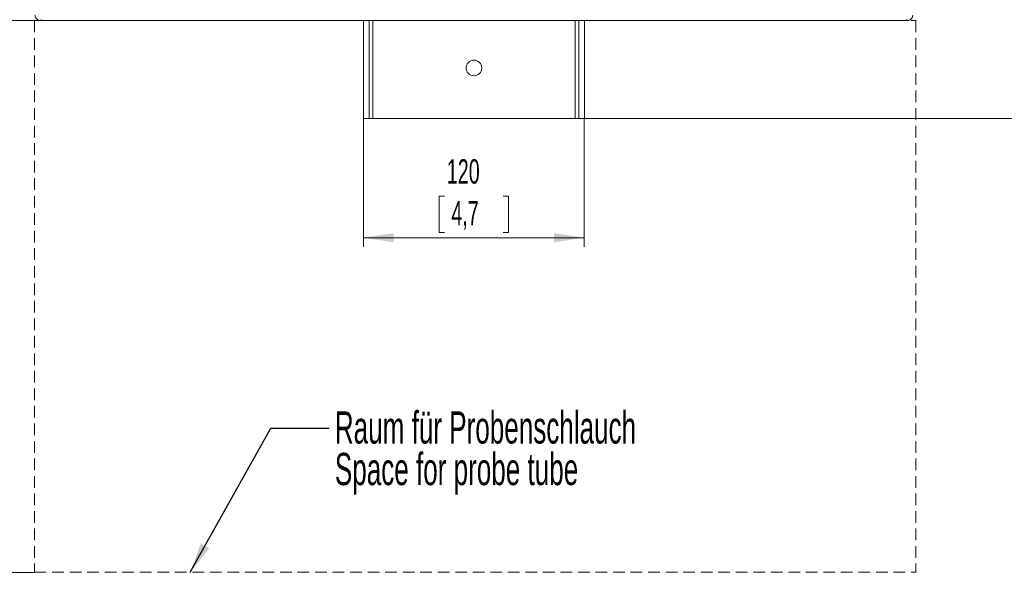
# Model space of a CAD drawing. Header units: millimetres. Extents: x 0 to 594, y 0 to 420.
# Tile 69 of 76: x 420 to 527, y 170 to 230. Entities that reach past the tile are written whole.
import ezdxf

# ---------------------------------------------------------------- set-up
doc = ezdxf.new("R2010")
doc.units = ezdxf.units.MM
doc.linetypes.add('HIDDEN', pattern=[1.905, 1.27, -0.635])
doc.styles.add('SLDTEXTSTYLE1', font='TXT', dxfattribs={"width": 0.605})
doc.dimstyles.new('SLDDIMSTYLE0', dxfattribs={"dimtxt": 2.568319, "dimasz": 3.3, "dimexe": 0, "dimexo": 0.0625, "dimgap": 0.64208, "dimtad": 1, "dimdec": 1, "dimlfac": 5, "dimrnd": 1e-09, "dimzin": 12, "dimdsep": 46, "dimtxsty": 'SLDTEXTSTYLE1', "dimsah": 1, "dimcen": 0.09, "dimadec": 0, "dimazin": 3, "dimtfac": 1, "dimtdec": 1, "dimtofl": 0, "dimtmove": 0, "dimatfit": 3, "dimfxl": 1, "dimfrac": 2, "dimtolj": 1, "dimtzin": 12, "dimarcsym": 0})
doc.dimstyles.new('SLDDIMSTYLE1', dxfattribs={"dimtxt": 2.568319, "dimasz": 3.3, "dimexe": 0, "dimexo": 0.0625, "dimgap": 0.64208, "dimtad": 1, "dimdec": 0, "dimlfac": 5, "dimrnd": 1e-09, "dimzin": 12, "dimdsep": 46, "dimtxsty": 'SLDTEXTSTYLE1', "dimsah": 1, "dimcen": 0.09, "dimadec": 0, "dimazin": 3, "dimtfac": 1, "dimtdec": 1, "dimtofl": 0, "dimtmove": 0, "dimatfit": 3, "dimfxl": 1, "dimfrac": 2, "dimtolj": 1, "dimtzin": 12, "dimarcsym": 0})
doc.dimstyles.new('SLDDIMSTYLE2', dxfattribs={"dimtxt": 0.18, "dimasz": 3.3, "dimexe": 0, "dimexo": 0.0625, "dimgap": 0, "dimtad": 0, "dimtih": 1, "dimtoh": 1, "dimdec": 0, "dimrnd": 1e-09, "dimzin": 0, "dimdsep": 46, "dimtxsty": 'Standard', "dimsah": 1, "dimcen": 0.09, "dimadec": 0, "dimazin": 0, "dimtfac": 3.3, "dimtdec": 0, "dimtofl": 0, "dimtmove": 0, "dimatfit": 3, "dimfxl": 1, "dimfrac": 2, "dimtolj": 1, "dimtzin": 0, "dimarcsym": 0})

# ---------------------------------------------------------------- blocks, each defined once
blk = doc.blocks.new('_D')
at = {"color": 7, "linetype": 'Continuous', "lineweight": 0}
for p, q in [((421.62, 230.16), (409.88, 230.16)), ((410.88, 230.16), (410.88, 170.16)), ((406.35, 204.33), (406.35, 204.92)), ((406.35, 204.92), (410.29, 204.92)), ((410.29, 204.92), (410.29, 204.33)), ((406.35, 196), (406.35, 195.41)), ((410.29, 195.41), (410.29, 196)), ((406.35, 195.41), (410.29, 195.41)), ((421.62, 170.16), (409.88, 170.16))]:
    blk.add_line(p, q, dxfattribs=at)
for points in [[(410.88, 230.16), (410.38, 226.86), (411.38, 226.86)], [(410.88, 170.16), (411.38, 173.46), (410.38, 173.46)]]:
    blk.add_solid(points, dxfattribs=at)
at = {"color": 7, "linetype": 'Continuous', "lineweight": 0, "char_height": 2.646, "attachment_point": 1, "rotation": 90, "style": 'SLDTEXTSTYLE1'}
for s, insert in [('11,8', (406.88, 196.73)), ('300', (402.35, 197.22))]:
    blk.add_mtext(s, dxfattribs=dict(at, insert=insert))
blk = doc.blocks.new('_D_1')
at = {"color": 7, "linetype": 'Continuous', "lineweight": 0}
for p, q in [((480.76, 376.81), (537.83, 376.81)), ((536.83, 376.81), (536.83, 219.51)), ((532.3, 300.85), (532.3, 301.44)), ((532.3, 301.44), (536.24, 301.44)), ((536.24, 301.44), (536.24, 300.85)), ((532.3, 295.46), (532.3, 294.88)), ((536.24, 294.88), (536.24, 295.46)), ((532.3, 294.88), (536.24, 294.88)), ((480.76, 219.51), (537.83, 219.51))]:
    blk.add_line(p, q, dxfattribs=at)
for points in [[(536.83, 376.81), (536.33, 373.51), (537.33, 373.51)], [(536.83, 219.51), (537.33, 222.81), (536.33, 222.81)]]:
    blk.add_solid(points, dxfattribs=at)
at = {"color": 7, "linetype": 'Continuous', "lineweight": 0, "char_height": 2.646, "attachment_point": 1, "rotation": 90, "style": 'SLDTEXTSTYLE1'}
for s, insert in [('787', (528.3, 295.22)), ('31', (532.83, 296.2))]:
    blk.add_mtext(s, dxfattribs=dict(at, insert=insert))
blk = doc.blocks.new('_D_3')
at = {"color": 7, "linetype": 'Continuous', "lineweight": 0}
for p, q in [((457.36, 219.51), (457.36, 205.55)), ((481.36, 219.51), (481.36, 205.55)), ((466.18, 211.08), (465.59, 211.08)), ((465.59, 211.08), (465.59, 207.13)), ((472.55, 211.08), (473.14, 211.08)), ((473.14, 211.08), (473.14, 207.13)), ((457.36, 206.55), (481.36, 206.55)), ((465.59, 207.13), (466.18, 207.13)), ((473.14, 207.13), (472.55, 207.13))]:
    blk.add_line(p, q, dxfattribs=at)
for points in [[(457.36, 206.55), (460.66, 206.05), (460.66, 207.05)], [(481.36, 206.55), (478.06, 207.05), (478.06, 206.05)]]:
    blk.add_solid(points, dxfattribs=at)
at = {"color": 7, "linetype": 'Continuous', "lineweight": 0, "char_height": 2.646, "attachment_point": 1, "style": 'SLDTEXTSTYLE1'}
for s, insert in [('120', (466.42, 215.08)), ('4,7', (466.91, 210.55))]:
    blk.add_mtext(s, dxfattribs=dict(at, insert=insert))
blk = doc.blocks.new('_D_5')
at = {"color": 7, "linetype": 'Continuous', "lineweight": 0}
for p, q in [((469.36, 372.46), (405.41, 372.46)), ((406.41, 372.46), (406.41, 230.16)), ((401.87, 305.47), (401.87, 306.06)), ((401.87, 306.06), (405.82, 306.06)), ((405.82, 306.06), (405.82, 305.47)), ((401.87, 297.14), (401.87, 296.56)), ((401.87, 296.56), (405.82, 296.56)), ((405.82, 296.56), (405.82, 297.14)), ((422.28, 230.16), (405.41, 230.16))]:
    blk.add_line(p, q, dxfattribs=at)
for points in [[(406.41, 372.46), (405.91, 369.16), (406.91, 369.16)], [(406.41, 230.16), (406.91, 233.46), (405.91, 233.46)]]:
    blk.add_solid(points, dxfattribs=at)
at = {"color": 7, "linetype": 'Continuous', "lineweight": 0, "char_height": 2.646, "attachment_point": 1, "rotation": 90, "style": 'SLDTEXTSTYLE1'}
for s, insert in [('720', (397.88, 298.37)), ('28,3', (402.41, 297.88))]:
    blk.add_mtext(s, dxfattribs=dict(at, insert=insert))
blk = doc.blocks.new('SW_NOTE_9')
at = {"color": 0, "linetype": 'Continuous', "lineweight": 0, "char_height": 3.5, "attachment_point": 1, "style": 'SLDTEXTSTYLE1'}
for s, insert in [('Raum für Probenschlauch', (0.62, 1.81)), ('Space for probe tube', (0.62, -2.71))]:
    blk.add_mtext(s, dxfattribs=dict(at, insert=insert))

msp = doc.modelspace()

# ---------------------------------------------------------------- linework, layer by layer
at = {"color": 7, "linetype": 'HIDDEN', "lineweight": 0}
for p, q in [((421.625, 230.163), (517.401, 230.163)), ((421.625, 230.163), (421.625, 170.163)), ((517.401, 230.163), (517.401, 170.163)), ((421.625, 170.163), (517.401, 170.163))]:
    msp.add_line(p, q, dxfattribs=at)
at = {"color": 7, "linetype": 'Continuous', "lineweight": 15}
for p, q in [((422.277, 230.163), (516.45, 230.163)), ((457.364, 230.163), (457.364, 219.509)), ((457.964, 230.163), (457.964, 219.509)), ((480.764, 230.163), (480.764, 219.509)), ((481.364, 230.163), (481.364, 219.509)), ((457.364, 219.509), (457.964, 219.509)), ((457.964, 219.509), (458.364, 219.509)), ((458.364, 219.509), (480.364, 219.509)), ((480.364, 219.509), (480.764, 219.509)), ((480.764, 219.509), (481.364, 219.509))]:
    msp.add_line(p, q, dxfattribs=at)
at = {"color": 8, "linetype": 'Continuous', "lineweight": 15}
for p, q in [((458.364, 219.509), (458.364, 230.163)), ((480.364, 219.509), (480.364, 230.163))]:
    msp.add_line(p, q, dxfattribs=at)
at = {"color": 7, "linetype": 'Continuous', "lineweight": 15, "flags": 128}
for points in [[(422.374, 230.26), (422.349, 230.234), (422.277, 230.163)], [(516.45, 230.163), (516.379, 230.234), (516.354, 230.26)]]:
    msp.add_lwpolyline(points, dxfattribs=at)
at = {"color": 7, "linetype": 'Continuous', "lineweight": 15}
msp.add_circle((469.364, 225.009), 0.85, dxfattribs=at)
for points in [[(422.277, 230.163), (422.21, 230.169), (422.075, 230.183), (421.896, 230.286), (421.76, 230.438), (421.689, 230.605), (421.681, 230.715), (421.678, 230.758)], [(517.05, 230.758), (517.043, 230.691), (517.029, 230.556), (516.924, 230.377), (516.771, 230.243), (516.603, 230.172), (516.493, 230.165), (516.45, 230.163)]]:
    msp.add_open_spline(points, degree=3, knots=[0, 0, 0, 0, 0.2157059, 0.4314262, 0.6468255, 0.8620919, 1, 1, 1, 1], dxfattribs=at)

# ---------------------------------------------------------------- block references
at = {"color": 7, "linetype": 'Continuous', "lineweight": 0}
msp.add_blockref('SW_NOTE_9', (453.631, 185.856), dxfattribs=at)

# ---------------------------------------------------------------- dimensions: what is measured, and where the dimension line sits
for base, p1, p2, dimstyle, picture, middle in [((536.832478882, 219.509420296), (480.763962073, 376.809420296), (480.763962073, 219.509420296), 'SLDDIMSTYLE1', '_D_1', (536.832478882, 298.159420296)), ((406.406, 230.163), (469.364, 372.456), (422.277, 230.163), 'SLDDIMSTYLE0', '_D_5', (406.406, 301.309)), ((410.883, 170.163), (421.625, 230.163), (421.625, 170.163), 'SLDDIMSTYLE0', '_D', (410.883, 200.163))]:
    dim = msp.add_linear_dim(base=base, p1=p1, p2=p2, angle=90, dimstyle=dimstyle, dxfattribs=at)
    dim.commit()
    dim.dimension.update_dxf_attribs({"geometry": picture, "text_midpoint": middle, "dimtype": 160})
dim = msp.add_linear_dim(base=(481.364, 206.547), p1=(457.364, 219.509), p2=(481.364, 219.509), dimstyle='SLDDIMSTYLE0', dxfattribs=at)
dim.commit()
dim.dimension.update_dxf_attribs({"geometry": '_D_3', "text_midpoint": (469.364, 206.547), "dimtype": 160})

# ---------------------------------------------------------------- leaders
msp.add_leader([(438.542, 170.163), (447.281, 185.856), (453.631, 185.856)], dimstyle='SLDDIMSTYLE2', dxfattribs=at)

doc.saveas('drawing.dxf')
